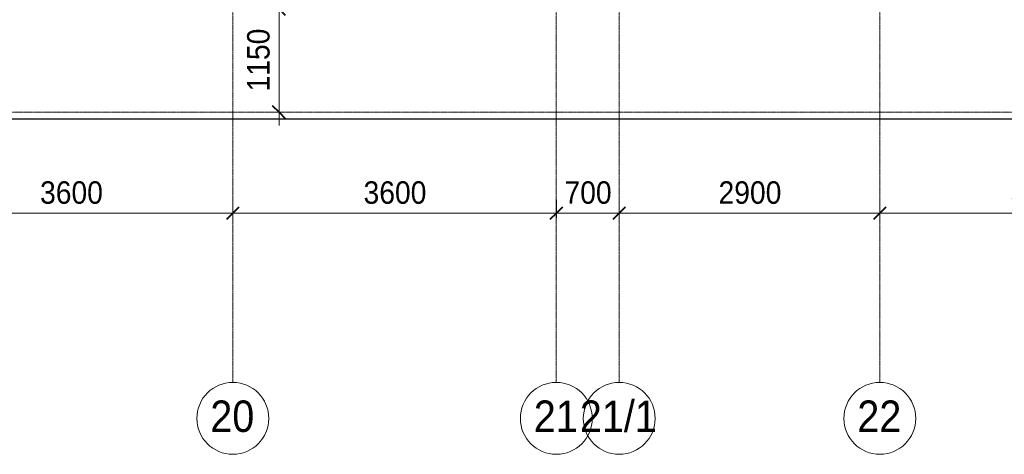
# Model space of a CAD drawing. Header units: millimetres. Extents: x 2030 to 99017, y 1212 to 75656.
# Tile 11 of 72: x 34068 to 45025, y 34291 to 39129. Entities that reach past the tile are written whole.
import ezdxf

# ---------------------------------------------------------------- set-up
doc = ezdxf.new("R2010")
doc.units = ezdxf.units.MM
doc.linetypes.add('ADSK_Линия сетки', pattern=[25, 20, -2.5, 0, -2.5])
doc.linetypes.add('Линия сетки', pattern=[25, 20, -2.5, 0, -2.5])
for name, color, linetype, lineweight in [('Оси', 7, 'Continuous', 9), ('Размеры', 7, 'Continuous', 9), ('Размеры-100', 7, 'Continuous', 9)]:
    doc.layers.add(name, color=color, linetype=linetype, lineweight=lineweight)
doc.styles.add('Arial', font='arial.ttf', dxfattribs={"width": 0.9, "height": 250})
doc.styles.add('Arial_1', font='arial.ttf', dxfattribs={"width": 0.9, "height": 350})
doc.dimstyles.new('Основной_2_5_мм', dxfattribs={"dimscale": 304.8, "dimtxt": 255.06485, "dimasz": 0.463911, "dimexe": 0.492126, "dimexo": 0.492126, "dimgap": 0.098425, "dimtad": 1, "dimdec": 0, "dimdsep": 46, "dimtxsty": 'Arial', "dimblk1": 'OBLIQUE', "dimblk2": 'OBLIQUE', "dimsah": 1, "dimcen": 0.09, "dimdle": 0.492126, "dimazin": 2, "dimtfac": 1, "dimtdec": 4, "dimtix": 1, "dimtmove": 0, "dimatfit": 3, "dimfxl": 1, "dimtvp": 1, "dimtolj": 1, "dimtzin": 0, "dimlwd": 20, "dimlwe": 20, "dimarcsym": 2})

# ---------------------------------------------------------------- blocks, each defined once
blk = doc.blocks.new('Ось сетки - Круг_Ø8 мм-6577-МКСС_КLB01_-7_650__Кабельные конструкции под К3_КСБ')
at = {"layer": 'Оси', "lineweight": 20}
for start, end in [(360, 180), (180, 360)]:
    blk.add_arc((0, 0), 4, start, end, dxfattribs=at)
blk = doc.blocks.new('DIMBLOCK1-МКСС_КLB01_-7_650__Кабельные конструкции под К3_КСБ')
at = {"layer": 'Размеры-100', "lineweight": 20, "transparency": 16777216}
for p, q in [((32840, 36975), (32840, 37125)), ((36440, 36975), (36440, 37125)), ((32690, 36975), (36440, 36975)), ((32840, 36975), (32840, 36925)), ((36440, 36975), (36440, 36925))]:
    blk.add_line(p, q, dxfattribs=at)
at = {"layer": 'Размеры-100', "lineweight": 40, "transparency": 16777216}
for p, q in [((32840, 36975), (32911, 37046)), ((36440, 36975), (36511, 37046)), ((32840, 36975), (32769, 36905)), ((36440, 36975), (36369, 36905))]:
    blk.add_line(p, q, dxfattribs=at)
at = {"layer": 'Размеры-100', "color": 0, "lineweight": 20, "transparency": 16777216, "insert": (34295, 37330), "char_height": 250, "width": 828.76, "attachment_point": 1, "line_spacing_factor": 0.941778, "style": 'Arial'}
blk.add_mtext('3600', dxfattribs=at)
blk = doc.blocks.new('_Oblique')
at = {"color": 0, "linetype": 'ByBlock', "lineweight": -2}
blk.add_line((-0.5, -0.5), (0.5, 0.5), dxfattribs=at)
blk = doc.blocks.new('DIMBLOCK2-МКСС_КLB01_-7_650__Кабельные конструкции под К3_КСБ')
at = {"layer": 'Размеры-100', "lineweight": 20, "transparency": 16777216}
for p, q in [((36440, 36975), (36440, 37125)), ((40040, 36975), (40040, 37125)), ((36440, 36975), (40040, 36975)), ((36440, 36975), (36440, 36925)), ((40040, 36975), (40040, 36925))]:
    blk.add_line(p, q, dxfattribs=at)
at = {"layer": 'Размеры-100', "lineweight": 40, "transparency": 16777216}
for p, q in [((36440, 36975), (36511, 37046)), ((40040, 36975), (40111, 37046)), ((36440, 36975), (36369, 36905)), ((40040, 36975), (39969, 36905))]:
    blk.add_line(p, q, dxfattribs=at)
at = {"layer": 'Размеры-100', "color": 0, "lineweight": 20, "transparency": 16777216, "insert": (37895, 37330), "char_height": 250, "width": 828.76, "attachment_point": 1, "line_spacing_factor": 0.941778, "style": 'Arial'}
blk.add_mtext('3600', dxfattribs=at)
blk = doc.blocks.new('DIMBLOCK3-МКСС_КLB01_-7_650__Кабельные конструкции под К3_КСБ')
at = {"layer": 'Размеры-100', "lineweight": 20, "transparency": 16777216}
for p, q in [((40040, 36975), (40040, 37125)), ((40740, 36975), (40740, 37125)), ((40040, 36975), (40740, 36975)), ((40040, 36975), (40040, 36925)), ((40740, 36975), (40740, 36925))]:
    blk.add_line(p, q, dxfattribs=at)
at = {"layer": 'Размеры-100', "lineweight": 40, "transparency": 16777216}
for p, q in [((40040, 36975), (40111, 37046)), ((40740, 36975), (40811, 37046)), ((40040, 36975), (39969, 36905)), ((40740, 36975), (40669, 36905))]:
    blk.add_line(p, q, dxfattribs=at)
at = {"layer": 'Размеры-100', "color": 0, "lineweight": 20, "transparency": 16777216, "insert": (40131, 37330), "char_height": 250, "width": 621.57, "attachment_point": 1, "line_spacing_factor": 0.941778, "style": 'Arial'}
blk.add_mtext('700', dxfattribs=at)
blk = doc.blocks.new('DIMBLOCK4-МКСС_КLB01_-7_650__Кабельные конструкции под К3_КСБ')
at = {"layer": 'Размеры-100', "lineweight": 20, "transparency": 16777216}
for p, q in [((40740, 36975), (40740, 37125)), ((43640, 36975), (43640, 37125)), ((40740, 36975), (43640, 36975)), ((40740, 36975), (40740, 36925)), ((43640, 36975), (43640, 36925))]:
    blk.add_line(p, q, dxfattribs=at)
at = {"layer": 'Размеры-100', "lineweight": 40, "transparency": 16777216}
for p, q in [((40740, 36975), (40811, 37046)), ((43640, 36975), (43711, 37046)), ((40740, 36975), (40669, 36905)), ((43640, 36975), (43569, 36905))]:
    blk.add_line(p, q, dxfattribs=at)
at = {"layer": 'Размеры-100', "color": 0, "lineweight": 20, "transparency": 16777216, "insert": (41845, 37330), "char_height": 250, "width": 828.76, "attachment_point": 1, "line_spacing_factor": 0.941778, "style": 'Arial'}
blk.add_mtext('2900', dxfattribs=at)
blk = doc.blocks.new('DIMBLOCK5-МКСС_КLB01_-7_650__Кабельные конструкции под К3_КСБ')
at = {"layer": 'Размеры-100', "lineweight": 20, "transparency": 16777216}
for p, q in [((43640, 36975), (43640, 37125)), ((47240, 36975), (47240, 37125)), ((43640, 36975), (47240, 36975)), ((43640, 36975), (43640, 36925)), ((47240, 36975), (47240, 36925))]:
    blk.add_line(p, q, dxfattribs=at)
at = {"layer": 'Размеры-100', "lineweight": 40, "transparency": 16777216}
for p, q in [((43640, 36975), (43711, 37046)), ((47240, 36975), (47311, 37046)), ((43640, 36975), (43569, 36905)), ((47240, 36975), (47169, 36905))]:
    blk.add_line(p, q, dxfattribs=at)
at = {"layer": 'Размеры-100', "color": 0, "lineweight": 20, "transparency": 16777216, "insert": (45095, 37330), "char_height": 250, "width": 828.76, "attachment_point": 1, "line_spacing_factor": 0.941778, "style": 'Arial'}
blk.add_mtext('3600', dxfattribs=at)
blk = doc.blocks.new('DIMBLOCK25-МКСС_КLB01_-7_650__Кабельные конструкции под К3_КСБ')
at = {"layer": 'Размеры-100', "lineweight": 20, "transparency": 16777216}
for p, q in [((36954, 37950), (36954, 39400)), ((36954, 39250), (36804, 39250)), ((36954, 39250), (37004, 39250)), ((36954, 38100), (36804, 38100)), ((36954, 38100), (37004, 38100))]:
    blk.add_line(p, q, dxfattribs=at)
at = {"layer": 'Размеры-100', "lineweight": 40, "transparency": 16777216}
for p, q in [((36954, 39250), (36883, 39321)), ((36954, 39250), (37024, 39180)), ((36954, 38100), (36883, 38171)), ((36954, 38100), (37024, 38029))]:
    blk.add_line(p, q, dxfattribs=at)
at = {"layer": 'Размеры-100', "color": 0, "lineweight": 20, "transparency": 16777216, "insert": (36599, 38330), "char_height": 250, "width": 828.76, "attachment_point": 1, "rotation": 90, "line_spacing_factor": 0.941778, "style": 'Arial'}
blk.add_mtext('1150', dxfattribs=at)
blk = doc.blocks.new('*U437')
at = {"color": 0, "linetype": 'ByBlock', "lineweight": -2, "ltscale": 0.5}
blk.add_lwpolyline([(-2.5, 0), (136.23, 0), (137.48, 5), (139.98, -5), (141.23, 0), (279.96, 0)], dxfattribs=at)

msp = doc.modelspace()

# ---------------------------------------------------------------- linework, layer by layer
at = {"layer": 'Оси', "linetype": 'Линия сетки'}
for p, q in [((36439.887, 35091.079), (36439.887, 75655.514)), ((40039.887, 35091.079), (40039.887, 75655.514)), ((40739.887, 35091.079), (40739.887, 75655.514)), ((43639.887, 35091.079), (43639.887, 75655.514))]:
    msp.add_line(p, q, dxfattribs=at)
at = {"layer": 'Оси', "linetype": 'ADSK_Линия сетки'}
msp.add_line((61969.258, 38100), (29089.664, 38100), dxfattribs=at)

# ---------------------------------------------------------------- block references
at = {"xscale": 100, "yscale": 100, "zscale": 100}
msp.add_blockref('*U437', (31686.797, 38023.635), dxfattribs=at)
at = {"layer": 'Оси', "lineweight": 20, "xscale": 99.99999999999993, "yscale": 99.99999999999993, "zscale": 99.99999999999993}
for p in [(36439.887, 34691.079), (40039.887, 34691.079), (40739.887, 34691.079), (43639.887, 34691.079)]:
    msp.add_blockref('Ось сетки - Круг_Ø8 мм-6577-МКСС_КLB01_-7_650__Кабельные конструкции под К3_КСБ', p, dxfattribs=at)

# ---------------------------------------------------------------- texts
at = {"layer": 'Оси', "char_height": 350, "attachment_point": 1, "style": 'Arial_1'}
for s, insert, width in [('20', (36189.306, 34890.029), 606.07575), ('21', (39789.306, 34890.029), 606.07575), ('21/1', (40301.656, 34890.029), 1060.63256), ('22', (43389.306, 34890.029), 606.07575)]:
    msp.add_mtext(s, dxfattribs=dict(at, insert=insert, width=width))

# ---------------------------------------------------------------- dimensions: what is measured, and where the dimension line sits
at = {"layer": 'Размеры', "lineweight": 20}
dim = msp.add_linear_dim(base=(36953.637, 39250.345), p1=(36853.652, 38100), p2=(36853.652, 39250.345), angle=90, dimstyle='Основной_2_5_мм', override={"dimpost": '<>', "dimfxl": 1150.344755}, dxfattribs=at)
dim.commit()
dim.dimension.update_dxf_attribs({"geometry": 'DIMBLOCK25-МКСС_КLB01_-7_650__Кабельные конструкции под К3_КСБ', "text_midpoint": (36795.994, 38675.172)})
for base, p1, p2, override, picture, middle in [((36439.887, 36975.231), (32839.887, 37075.216), (36439.887, 37075.216), {"dimpost": '<>', "dimfxl": 3600}, 'DIMBLOCK1-МКСС_КLB01_-7_650__Кабельные конструкции под К3_КСБ', (34639.887, 37132.959)), ((40039.887, 36975.231), (36439.887, 37075.216), (40039.887, 37075.216), {"dimpost": '<>', "dimfxl": 3600}, 'DIMBLOCK2-МКСС_КLB01_-7_650__Кабельные конструкции под К3_КСБ', (38239.887, 37132.959)), ((40739.887, 36975.231), (40039.887, 37075.216), (40739.887, 37075.216), {"dimpost": '<>', "dimfxl": 700}, 'DIMBLOCK3-МКСС_КLB01_-7_650__Кабельные конструкции под К3_КСБ', (40389.887, 37132.874)), ((43639.887, 36975.231), (40739.887, 37075.216), (43639.887, 37075.216), {"dimpost": '<>', "dimfxl": 2900}, 'DIMBLOCK4-МКСС_КLB01_-7_650__Кабельные конструкции под К3_КСБ', (42189.887, 37132.874)), ((47239.887, 36975.231), (43639.887, 37075.216), (47239.887, 37075.216), {"dimpost": '<>', "dimfxl": 3600}, 'DIMBLOCK5-МКСС_КLB01_-7_650__Кабельные конструкции под К3_КСБ', (45439.887, 37132.959))]:
    dim = msp.add_linear_dim(base=base, p1=p1, p2=p2, dimstyle='Основной_2_5_мм', override=override, dxfattribs=at)
    dim.commit()
    dim.dimension.update_dxf_attribs({"geometry": picture, "text_midpoint": middle})

doc.saveas('drawing.dxf')
